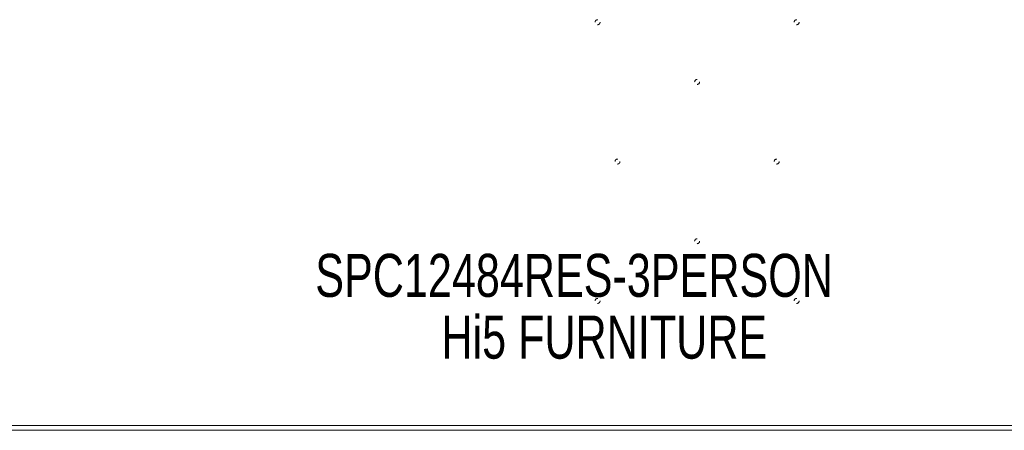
# Model space of a CAD drawing. Header units: inches. Extents: x 23.7 to 107.2, y 49.5 to 73.
# Tile 3 of 7: x 48.4 to 73.2, y 49.5 to 59.9. Entities that reach past the tile are written whole.
import ezdxf

# ---------------------------------------------------------------- set-up
doc = ezdxf.new("R2010")
doc.units = ezdxf.units.IN
doc.header["$MEASUREMENT"] = 0
doc.linetypes.add('SLD-Dashed', pattern=[0.075, 0.05, -0.025])
doc.linetypes.add('SLD-Solid', pattern=[0])
doc.layers.add('HI5-SYMBOLTEXT', color=5, linetype='SLD-Solid')
doc.styles.add('SLDTEXTSTYLE0', font='TXT', dxfattribs={"width": 0.75})

# ---------------------------------------------------------------- blocks, each defined once
blk = doc.blocks.new('SW_NOTE_0')
at = {"layer": 'HI5-SYMBOLTEXT', "color": 0, "char_height": 1.08, "attachment_point": 1, "style": 'SLDTEXTSTYLE0'}
for s, insert in [('SPC12484RES-3PERSON', (0, 1.392)), ('Hi5 FURNITURE', (3.169, -0.16))]:
    blk.add_mtext(s, dxfattribs=dict(at, insert=insert))

msp = doc.modelspace()

# ---------------------------------------------------------------- linework, layer by layer
at = {"color": 7, "linetype": 'SLD-Solid', "lineweight": 15}
for p, q in [((107.189, 49.539), (23.689, 49.539)), ((23.807, 49.657), (107.071, 49.657)), ((107.071, 49.657), (23.807, 49.657))]:
    msp.add_line(p, q, dxfattribs=at)
at = {"color": 7, "linetype": 'SLD-Dashed', "lineweight": 0}
for centre in [(62.939, 59.789), (67.939, 59.789), (65.439, 58.289), (63.439, 56.289), (67.439, 56.289), (65.439, 54.289), (62.939, 52.789), (67.939, 52.789)]:
    msp.add_circle(centre, 0.0625, dxfattribs=at)

# ---------------------------------------------------------------- block references
at = {"layer": 'HI5-SYMBOLTEXT', "color": 5}
msp.add_blockref('SW_NOTE_0', (55.847, 52.579), dxfattribs=at)

doc.saveas('drawing.dxf')
